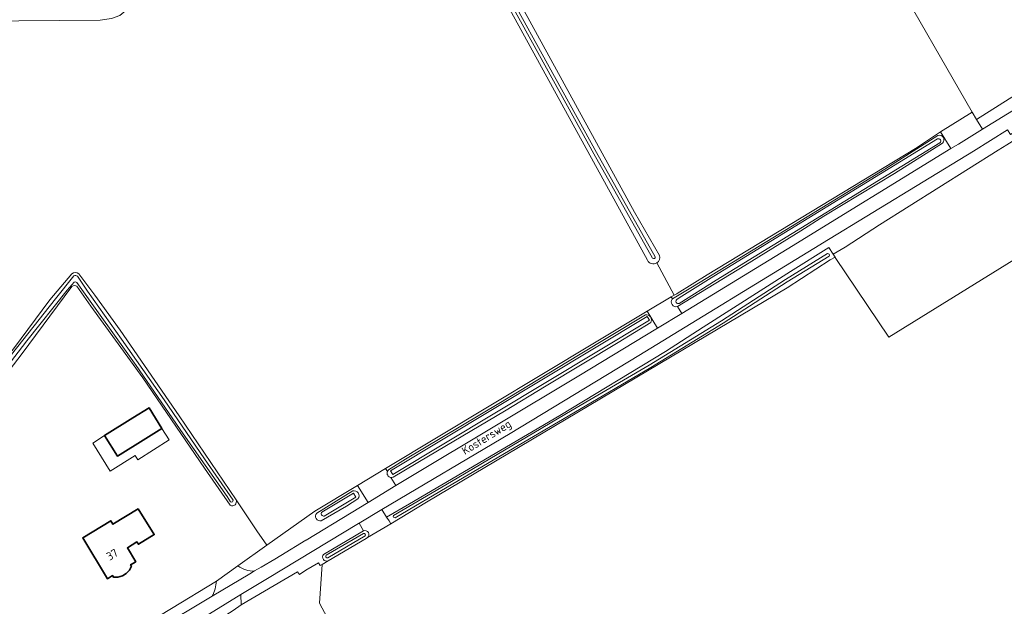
# Model space of a CAD drawing. Extents: x 199200 to 204075, y 460125 to 464703.
# Tile 9 of 174: x 200450 to 200667, y 462340 to 462469. Entities that reach past the tile are written whole.
import ezdxf
from ezdxf.enums import TextEntityAlignment as Align

# ---------------------------------------------------------------- set-up
doc = ezdxf.new("R2010")
doc.units = 0
for name, color, linetype, lineweight in [('B-WE-GR-GRAS-GV', 60, 'Continuous', 13), ('B-WE-OG-BEBOUWING-GV', 7, 'Continuous', 35), ('B-WE-OG-BEBOUWING-T18', 10, 'Continuous', 18), ('B-WE-OG-BEBOUWING_LUIFEL-GV', 7, 'Continuous', 18), ('B-WE-OG-TERREIN_CULTUURSCHEIDING-GV', 7, 'Continuous', 18), ('B-WE-OG-TERREIN_ERF-GV', 7, 'Continuous', 18), ('B-WE-OG-TOPOGRAFIE-T18', 10, 'Continuous', 18), ('B-WE-OG-WATER_SLOOT-GV', 120, 'Continuous', 18), ('B-WE-VH-ONVERHARD-GV', 252, 'Continuous', 18), ('B-WE-VH-VERHARDING_ASFALT-GV', 252, 'Continuous', 18), ('B-WE-VH-VERHARDING_OPEN-GV', 252, 'Continuous', 18)]:
    doc.layers.add(name, color=color, linetype=linetype, lineweight=lineweight)
doc.styles.add('NLCS-ISO-M1000-T18', font='NLCS-ISO.ttf', dxfattribs={"height": 1.8})

msp = doc.modelspace()

# ---------------------------------------------------------------- linework, layer by layer
at = {"layer": 'B-WE-GR-GRAS-GV', "flags": 128}
for points in [[(200590.101, 462415.599), (200593.912, 462408.462), (200594.522, 462408.819), (200594.602, 462408.872), (200601.164, 462412.966), (200647.007, 462440.755), (200652.506, 462444.42), (200659.412, 462448.695), (200641.077, 462480.685), (200675.448, 462501.041), (200678.433, 462495.986), (200717.992, 462524.55), (200708.549, 462551.913), (200713.247, 462577.042), (200714.71, 462580.009), (200717.726, 462581.303), (200738.277, 462594.149), (200756.747, 462609.151), (200768.751, 462620.888), (200768.431, 462621.3)], [(200536.998, 462511.659), (200529.791, 462524.465), (200509.385, 462505.501), (200478.297, 462475.718), (200473.799, 462471.388), (200472.081, 462469.958), (200470.238, 462469.283), (200467.741, 462468.942), (200440.826, 462468.729), (200440.567, 462469.093), (200440.606, 462469.847), (200440.679, 462470.798), (200422.607, 462470.895), (200422.919, 462470.316), (200422.93, 462470.064), (200422.975, 462469.068), (200399.312, 462444.346), (200370.355, 462414.283), (200366.585, 462410.637), (200365.641, 462410.071), (200368.43, 462407.099)], [(200538.554, 462511.348), (200553.85, 462484.044), (200585.23, 462426.753), (200590.701, 462417.241)], [(200588.04, 462416.173), (200536.484, 462510.157)], [(200675.684, 462420.678), (200641.104, 462399.283), (200629.36, 462416.786), (200629.34, 462416.814), (200628.24, 462416.27), (200618.738, 462410.077), (200539.497, 462362.986), (200531.603, 462358.265), (200526.531, 462355.231), (200526.174, 462355.018), (200517.821, 462350.096), (200516.524, 462349.332), (200515.916, 462340.797), (200527.67, 462318.906), (200529.372, 462316.286), (200528.981, 462315.058), (200478.943, 462284.666), (200487.578, 462273.515), (200500.126, 462257.034), (200512.186, 462242.032)], [(200530.475, 462370.402), (200588.022, 462405.014), (200593.302, 462408.105), (200593.912, 462408.462), (200590.101, 462415.599)], [(200413.606, 462360.32), (200415.662, 462358.203), (200416.52, 462357.32), (200416.525, 462357.315), (200416.53, 462357.31), (200416.559, 462357.358), (200434.28, 462379.062), (200448.675, 462396.713), (200456.669, 462407.434), (200461.512, 462413.193)], [(200463.022, 462413.187), (200466.565, 462408.459), (200472.126, 462400.791), (200485.108, 462382.005), (200497.594, 462363.498), (200502.192, 462356.683), (200504.341, 462353.526), (200514.918, 462361.046), (200524.314, 462366.697), (200530.475, 462370.402)]]:
    msp.add_lwpolyline(points, dxfattribs=at)
at = {"layer": 'B-WE-GR-GRAS-GV'}
for points in [[(200590.101, 462415.599, -0.4459816), (200588.04, 462416.173)], [(200590.701, 462417.241, -0.3387751), (200590.101, 462415.599)], [(200461.512, 462413.193, -0.3642299), (200463.022, 462413.187)]]:
    msp.add_lwpolyline(points, format="xyb", dxfattribs=at)
at = {"layer": 'B-WE-OG-BEBOUWING-GV', "flags": 128}
for points in [[(200477.763, 462377.005), (200481.315, 462379.203), (200478.463, 462383.731), (200474.94, 462381.528), (200468.681, 462377.656), (200471.504, 462373.133)], [(200476.107, 462361.571), (200470.531, 462358.153), (200470.055, 462358.929), (200463.874, 462355.14), (200469.306, 462346.185), (200470.434, 462346.869), (200470.646, 462346.541), (200471.638, 462346.512), (200472.605, 462346.794), (200473.472, 462347.313), (200474.157, 462348.028), (200474.608, 462348.908), (200474.4, 462349.243), (200475.531, 462349.923), (200473.701, 462352.963), (200475.82, 462354.252), (200476.116, 462353.765), (200479.595, 462355.88)]]:
    msp.add_lwpolyline(points, close=True, dxfattribs=at)
at = {"layer": 'B-WE-OG-BEBOUWING_LUIFEL-GV', "flags": 128}
msp.add_lwpolyline([(200477.763, 462377.005), (200471.504, 462373.133), (200468.681, 462377.656), (200466.079, 462375.983), (200469.891, 462369.851), (200475.445, 462373.259), (200476.034, 462372.306), (200482.91, 462376.672), (200481.315, 462379.203)], close=True, dxfattribs=at)
at = {"layer": 'B-WE-OG-TERREIN_CULTUURSCHEIDING-GV', "flags": 128}
for points in [[(200677.285, 462454.516), (200677.16, 462457.499), (200676.03, 462456.829), (200670.339, 462453.373), (200660.379, 462447.133), (200661.69, 462444.952)], [(200529.628, 462361.364), (200530.671, 462359.718), (200535.727, 462362.658), (200568.763, 462382.02), (200592.051, 462396.11), (200600.299, 462401.492), (200619.536, 462413.687), (200627.938, 462418.941), (200628.873, 462417.483), (200631.506, 462419.043), (200639.064, 462423.945), (200665.178, 462440.342), (200667.055, 462441.503), (200669.44, 462442.979), (200672.356, 462444.57), (200671.771, 462444.882), (200669.854, 462445.074), (200667.861, 462443.774), (200667.19, 462444.804), (200659.74, 462440.175), (200626.507, 462419.886), (200625.935, 462419.537), (200586.161, 462395.205), (200557.865, 462378.069)]]:
    msp.add_lwpolyline(points, close=True, dxfattribs=at)
for points in [[(200652.904, 462441.912), (200642.334, 462435.237), (200626.813, 462425.827), (200621.743, 462422.648), (200609.49, 462415.017), (200594.652, 462406.014), (200595.596, 462404.487), (200618.773, 462418.577), (200654.77, 462440.706), (200652.506, 462444.42), (200647.007, 462440.755), (200601.164, 462412.966), (200594.602, 462408.872), (200594.522, 462408.819), (200593.912, 462408.462), (200593.302, 462408.105), (200593.566, 462407.699), (200597.983, 462410.293), (200619.935, 462423.7), (200640.264, 462436.173), (200651.927, 462443.596)], [(200531.63, 462368.449), (200532.704, 462366.632), (200536.03, 462368.659), (200572.997, 462390.748), (200590.258, 462401.242), (200588.022, 462405.014), (200530.475, 462370.402), (200530.87, 462369.734)], [(200531.098, 462370.092), (200534.837, 462372.453), (200555.37, 462384.714), (200572.918, 462395.324), (200587.589, 462404.158)], [(200588.766, 462402.478), (200581.631, 462398.094), (200565.787, 462388.542), (200556.616, 462383.019), (200539.942, 462373.095), (200532.129, 462368.502)], [(200501.687, 462347.883), (200503.086, 462348.69), (200506.158, 462350.515), (200507.47, 462351.294), (200512.946, 462354.624), (200513.006, 462354.645), (200522.875, 462360.64), (200526.653, 462362.943), (200524.314, 462366.697), (200514.918, 462361.046), (200504.341, 462353.526), (200498.012, 462349.026)], [(200515.33, 462360.608), (200523.249, 462365.469)], [(200524.407, 462363.74), (200521.857, 462362.091), (200516.341, 462358.911)], [(200516.813, 462351.507), (200525.631, 462356.727), (200524.652, 462358.42), (200524.527, 462358.346), (200504.541, 462346.23), (200498.641, 462342.681), (200498.74, 462340.46)], [(200469.1, 462329.821), (200464.308, 462326.963), (200453.963, 462320.67), (200451.339, 462320.066), (200449.177, 462320.349), (200447.551, 462321.55), (200436.398, 462333.342), (200422.52, 462347.767), (200416.697, 462354.138), (200416.103, 462354.778), (200415.24, 462353.928), (200421.785, 462347.097), (200435.495, 462332.682), (200446.75, 462320.751), (200448.788, 462319.427), (200451.395, 462319.174), (200454.291, 462319.968), (200456.809, 462321.376), (200457.001, 462321.041), (200469.208, 462328.487), (200483.236, 462336.919), (200487.246, 462339.293), (200492.379, 462342.354)], [(200498.74, 462340.46), (200511.126, 462347.721), (200511.537, 462347.096), (200512.952, 462348.059), (200515.691, 462349.68), (200516.07, 462349.064), (200516.524, 462349.332), (200517.821, 462350.096)], [(200493.278, 462345.66), (200483.393, 462339.641)]]:
    msp.add_lwpolyline(points, dxfattribs=at)
at = {"layer": 'B-WE-OG-TERREIN_CULTUURSCHEIDING-GV'}
for points in [[(200651.927, 462443.596, -0.821024), (200652.904, 462441.912)], [(200587.589, 462404.158, -0.659052), (200588.766, 462402.478)], [(200530.87, 462369.734, -0.1113183), (200531.098, 462370.092)], [(200532.129, 462368.502, -0.1330004), (200531.63, 462368.449)], [(200523.249, 462365.469, -0.7370364), (200524.407, 462363.74)], [(200516.341, 462358.911, -0.7522103), (200515.33, 462360.608)], [(200517.821, 462350.096, -0.746469), (200516.813, 462351.507)], [(200498.012, 462349.026, 0.1796315), (200501.687, 462347.883)], [(200492.379, 462342.354, 0.0981241), (200493.278, 462345.66)]]:
    msp.add_lwpolyline(points, format="xyb", dxfattribs=at)
at = {"layer": 'B-WE-OG-TERREIN_ERF-GV', "flags": 128}
for points in [[(200733.719, 462494.707), (200742.1, 462499.941), (200744.859, 462501.725), (200744.597, 462502.421), (200736.741, 462523.287), (200723.811, 462556.538), (200718.057, 462572.793), (200717.263, 462575.035), (200714.71, 462580.009), (200713.247, 462577.042), (200708.549, 462551.913), (200717.992, 462524.55), (200678.433, 462495.986), (200675.448, 462501.041), (200641.077, 462480.685), (200659.412, 462448.695), (200660.379, 462447.133)], [(200660.379, 462447.133), (200670.339, 462453.373), (200676.03, 462456.829), (200677.16, 462457.499), (200682.068, 462460.407), (200686.991, 462463.32), (200688.666, 462463.905), (200689.011, 462464.171), (200723.098, 462485.881), (200724.512, 462486.737), (200727.013, 462488.252), (200730.991, 462491.867), (200733.334, 462493.849)], [(200678.763, 462449.624), (200673.891, 462445.408), (200672.356, 462444.57), (200669.44, 462442.979), (200667.055, 462441.503), (200665.178, 462440.342), (200639.064, 462423.945), (200631.506, 462419.043), (200628.873, 462417.483), (200629.34, 462416.814), (200629.36, 462416.786), (200641.104, 462399.283), (200675.684, 462420.678), (200678.567, 462414.927)], [(200461.522, 462410.387), (200450.351, 462395.405), (200438.681, 462380.324), (200419.215, 462355.726)], [(200490.685, 462370.493), (200477.077, 462390.3), (200465.641, 462406.111), (200462.612, 462410.451)], [(200496.308, 462362.323), (200490.685, 462370.493)], [(200469.137, 462331.018), (200483.393, 462339.641), (200493.278, 462345.66), (200498.012, 462349.026), (200504.341, 462353.526), (200502.192, 462356.683), (200497.594, 462363.498)], [(200460.737, 462308.036), (200477.06, 462287.098), (200478.943, 462284.666), (200528.981, 462315.058), (200529.372, 462316.286), (200527.67, 462318.906), (200515.916, 462340.797), (200516.524, 462349.332), (200516.07, 462349.064), (200515.691, 462349.68), (200512.952, 462348.059), (200511.537, 462347.096), (200511.126, 462347.721), (200498.74, 462340.46), (200496.999, 462339.171)]]:
    msp.add_lwpolyline(points, dxfattribs=at)
at = {"layer": 'B-WE-OG-TERREIN_ERF-GV'}
for points in [[(200462.612, 462410.451, 0.3028947), (200461.522, 462410.387)], [(200497.594, 462363.498, -0.7165167), (200496.308, 462362.323)]]:
    msp.add_lwpolyline(points, format="xyb", dxfattribs=at)
at = {"layer": 'B-WE-OG-TERREIN_ERF-GV', "flags": 128}
for points in [[(200468.681, 462377.656), (200474.94, 462381.528), (200478.463, 462383.731), (200481.315, 462379.203), (200477.763, 462377.005), (200471.504, 462373.133)], [(200470.055, 462358.929), (200470.531, 462358.153), (200476.107, 462361.571), (200479.595, 462355.88), (200476.116, 462353.765), (200475.82, 462354.252), (200473.701, 462352.963), (200475.531, 462349.923), (200474.4, 462349.243), (200474.608, 462348.908), (200474.157, 462348.028), (200473.472, 462347.313), (200472.605, 462346.794), (200471.638, 462346.512), (200470.646, 462346.541), (200470.434, 462346.869), (200469.306, 462346.185), (200463.874, 462355.14)]]:
    msp.add_lwpolyline(points, close=True, dxfattribs=at)
at = {"layer": 'B-WE-OG-WATER_SLOOT-GV', "flags": 128}
for points in [[(200440.826, 462468.729), (200467.741, 462468.942), (200470.238, 462469.283), (200472.081, 462469.958), (200473.799, 462471.388), (200478.297, 462475.718), (200509.385, 462505.501), (200529.791, 462524.465), (200557.461, 462550.181), (200595.886, 462586.47), (200599.127, 462589.529), (200603.833, 462595.203), (200605.947, 462596.893), (200616.549, 462605.342), (200631.477, 462617.137), (200647.96, 462630.429), (200666.65, 462644.623), (200680.981, 462655.569), (200692.968, 462664.893), (200708.423, 462676.848)], [(200589.18, 462416.607), (200576.295, 462439.551), (200564.337, 462461.151), (200553.314, 462481.096), (200541.597, 462502.731), (200537.189, 462510.573)], [(200537.189, 462510.573), (200541.597, 462502.731), (200553.314, 462481.096), (200564.337, 462461.151), (200576.295, 462439.551), (200589.18, 462416.607)], [(200537.777, 462510.903), (200542.187, 462503.057), (200553.905, 462481.419), (200564.927, 462461.478), (200576.884, 462439.88), (200589.768, 462416.937)], [(200589.768, 462416.937), (200576.884, 462439.88), (200564.927, 462461.478), (200553.905, 462481.419), (200542.187, 462503.057), (200537.777, 462510.903)], [(200590.701, 462417.241), (200585.23, 462426.753), (200553.85, 462484.044), (200538.554, 462511.348)], [(200536.484, 462510.157), (200588.04, 462416.173)], [(200651.927, 462443.596), (200640.264, 462436.173), (200619.935, 462423.7), (200597.983, 462410.293), (200593.566, 462407.699), (200593.46, 462407.637)], [(200594.524, 462407.543), (200595.057, 462407.898), (200602.63, 462412.667), (200651.844, 462442.818)], [(200651.844, 462442.818), (200602.63, 462412.667), (200595.057, 462407.898), (200594.524, 462407.543)], [(200594.606, 462405.986), (200594.652, 462406.014), (200609.49, 462415.017), (200621.743, 462422.648), (200626.813, 462425.827), (200642.334, 462435.237), (200652.904, 462441.912)], [(200652.366, 462441.965), (200603.158, 462411.818), (200594.997, 462406.679)], [(200594.997, 462406.679), (200603.158, 462411.818), (200652.366, 462441.965)], [(200532.223, 462360.104), (200544.945, 462367.561), (200571.53, 462383.194), (200588.435, 462393.142), (200604.348, 462402.856), (200618.427, 462411.964), (200627.657, 462417.614)], [(200627.657, 462417.614), (200618.427, 462411.964), (200604.348, 462402.856), (200588.435, 462393.142), (200571.53, 462383.194), (200544.945, 462367.561), (200532.223, 462360.104)], [(200627.991, 462417.069), (200618.768, 462411.423), (200604.688, 462402.316), (200588.763, 462392.595), (200571.854, 462382.643), (200545.268, 462367.011), (200532.546, 462359.553)], [(200532.546, 462359.553), (200545.268, 462367.011), (200571.854, 462382.643), (200588.763, 462392.595), (200604.688, 462402.316), (200618.768, 462411.423), (200627.991, 462417.069)], [(200461.512, 462413.193), (200456.669, 462407.434), (200448.675, 462396.713), (200434.28, 462379.062), (200416.559, 462357.358), (200416.53, 462357.31), (200417.565, 462356.245), (200417.877, 462356.624), (200420.331, 462360.079), (200425.02, 462366.127), (200437.687, 462381.999), (200448.205, 462395.444), (200457.879, 462407.663), (200461.964, 462412.729)], [(200497.594, 462363.498), (200485.108, 462382.005), (200472.126, 462400.791), (200466.565, 462408.459), (200463.022, 462413.187)], [(200461.964, 462412.729), (200457.879, 462407.663), (200448.205, 462395.444), (200437.687, 462381.999), (200425.02, 462366.127), (200420.331, 462360.079), (200417.877, 462356.624), (200417.565, 462356.245), (200417.586, 462356.223), (200418.015, 462355.781), (200418.273, 462355.516), (200442.445, 462386.621), (200451.613, 462398.461), (200460.437, 462409.577), (200462.039, 462411.378)], [(200462.039, 462411.378), (200460.437, 462409.577), (200451.613, 462398.461), (200442.445, 462386.621), (200418.273, 462355.516), (200418.684, 462355.093), (200419.28, 462354.479)], [(200496.388, 462363.07), (200495.611, 462364.244), (200485.954, 462378.036), (200475.644, 462393.061), (200462.558, 462411.283)], [(200462.558, 462411.283), (200475.644, 462393.061), (200485.954, 462378.036), (200495.611, 462364.244), (200496.388, 462363.07)], [(200462.705, 462412.654), (200464.916, 462409.401), (200472.409, 462398.86), (200481.764, 462385.467), (200490.627, 462372.505), (200496.929, 462363.438)], [(200496.929, 462363.438), (200490.627, 462372.505), (200481.764, 462385.467), (200472.409, 462398.86), (200464.916, 462409.401), (200462.705, 462412.654)], [(200419.215, 462355.726), (200438.681, 462380.324), (200450.351, 462395.405), (200461.522, 462410.387)], [(200462.612, 462410.451), (200465.641, 462406.111), (200477.077, 462390.3), (200490.685, 462370.493), (200496.308, 462362.323)], [(200587.589, 462404.158), (200572.918, 462395.324), (200555.37, 462384.714), (200534.837, 462372.453), (200531.098, 462370.092)], [(200532.129, 462368.502), (200539.942, 462373.095), (200556.616, 462383.019), (200565.787, 462388.542), (200581.631, 462398.094), (200588.766, 462402.478)], [(200523.249, 462365.469), (200515.33, 462360.608)], [(200516.341, 462358.911), (200521.857, 462362.091), (200524.407, 462363.74)], [(200516.49, 462360.836), (200523.405, 462364.995), (200523.923, 462364.14), (200516.972, 462359.96)], [(200523.923, 462364.14), (200523.405, 462364.995), (200516.49, 462360.836)], [(200516.972, 462359.96), (200523.923, 462364.14)], [(200525.631, 462356.727), (200516.813, 462351.507)], [(200517.438, 462351.325), (200525.629, 462356.15)], [(200525.629, 462356.15), (200517.438, 462351.325)], [(200525.955, 462355.596), (200517.763, 462350.772)], [(200517.763, 462350.772), (200525.955, 462355.596)], [(200517.821, 462350.096), (200526.174, 462355.018), (200526.531, 462355.231)]]:
    msp.add_lwpolyline(points, dxfattribs=at)
at = {"layer": 'B-WE-OG-WATER_SLOOT-GV'}
for points in [[(200652.904, 462441.912, 0.821024), (200651.927, 462443.596)], [(200651.844, 462442.818, -0.8473322), (200652.366, 462441.965)], [(200652.366, 462441.965, 0.8473322), (200651.844, 462442.818)], [(200627.657, 462417.614, -0.7762622), (200627.991, 462417.069)], [(200627.991, 462417.069, 0.7762622), (200627.657, 462417.614)], [(200588.04, 462416.173, 0.4459816), (200590.101, 462415.599)], [(200589.768, 462416.937, -0.698348), (200589.18, 462416.607)], [(200589.18, 462416.607, 0.698348), (200589.768, 462416.937)], [(200590.101, 462415.599, 0.3387751), (200590.701, 462417.241)], [(200463.022, 462413.187, 0.3642299), (200461.512, 462413.193)], [(200461.964, 462412.729, -0.3573804), (200462.705, 462412.654)], [(200462.705, 462412.654, 0.3573804), (200461.964, 462412.729)], [(200462.558, 462411.283, 0.3043114), (200462.039, 462411.378)], [(200462.039, 462411.378, -0.3043114), (200462.558, 462411.283)], [(200461.522, 462410.387, -0.3028947), (200462.612, 462410.451)], [(200593.46, 462407.637, 0.6802104), (200594.606, 462405.986)], [(200594.997, 462406.679, -0.8722247), (200594.524, 462407.543)], [(200594.524, 462407.543, 0.8722247), (200594.997, 462406.679)], [(200588.766, 462402.478, 0.659052), (200587.589, 462404.158)], [(200531.098, 462370.092, 0.1113183), (200530.87, 462369.734)], [(200530.87, 462369.734, 0.4713264), (200531.63, 462368.449)], [(200531.63, 462368.449, 0.1330004), (200532.129, 462368.502)], [(200524.407, 462363.74, 0.7370364), (200523.249, 462365.469)], [(200496.308, 462362.323, 0.7165167), (200497.594, 462363.498)], [(200496.929, 462363.438, -0.6705975), (200496.388, 462363.07)], [(200496.388, 462363.07, 0.6705975), (200496.929, 462363.438)], [(200515.33, 462360.608, 0.7522103), (200516.341, 462358.911)], [(200516.972, 462359.96, -0.7519092), (200516.49, 462360.836)], [(200516.49, 462360.836, 0.7519092), (200516.972, 462359.96)], [(200532.546, 462359.553, -0.5843546), (200532.223, 462360.104)], [(200532.223, 462360.104, 0.5843546), (200532.546, 462359.553)], [(200526.531, 462355.231, 0.8343807), (200525.631, 462356.727)], [(200525.629, 462356.15, -0.7930585), (200525.955, 462355.596)], [(200525.955, 462355.596, 0.7930585), (200525.629, 462356.15)], [(200516.813, 462351.507, 0.746469), (200517.821, 462350.096)], [(200517.763, 462350.772, -0.8951861), (200517.438, 462351.325)], [(200517.438, 462351.325, 0.8951861), (200517.763, 462350.772)]]:
    msp.add_lwpolyline(points, format="xyb", dxfattribs=at)
at = {"layer": 'B-WE-OG-WATER_SLOOT-GV', "flags": 128}
for points in [[(200627.938, 462418.941), (200619.536, 462413.687), (200600.299, 462401.492), (200592.051, 462396.11), (200568.763, 462382.02), (200535.727, 462362.658), (200530.671, 462359.718), (200531.231, 462358.887), (200531.603, 462358.265), (200539.497, 462362.986), (200618.738, 462410.077), (200628.24, 462416.27), (200629.34, 462416.814), (200628.873, 462417.483)], [(200588.491, 462402.973), (200532.094, 462369.054), (200531.539, 462369.887), (200587.962, 462403.823)], [(200531.539, 462369.887), (200532.094, 462369.054), (200588.491, 462402.973), (200587.962, 462403.823)]]:
    msp.add_lwpolyline(points, close=True, dxfattribs=at)
at = {"layer": 'B-WE-VH-ONVERHARD-GV', "flags": 128}
msp.add_lwpolyline([(200652.506, 462444.42), (200654.77, 462440.706), (200656.405, 462441.711), (200661.69, 462444.952), (200660.379, 462447.133), (200659.412, 462448.695)], close=True, dxfattribs=at)
for points in [[(200593.46, 462407.637), (200593.566, 462407.699), (200593.302, 462408.105), (200588.022, 462405.014), (200590.258, 462401.242), (200595.596, 462404.487), (200594.652, 462406.014)], [(200594.652, 462406.014), (200594.606, 462405.986)], [(200530.87, 462369.734), (200530.475, 462370.402), (200524.314, 462366.697), (200526.653, 462362.943), (200532.704, 462366.632), (200531.63, 462368.449)], [(200530.671, 462359.718), (200529.628, 462361.364), (200524.652, 462358.42), (200525.631, 462356.727)], [(200526.531, 462355.231), (200531.603, 462358.265), (200531.231, 462358.887), (200530.671, 462359.718)]]:
    msp.add_lwpolyline(points, dxfattribs=at)
at = {"layer": 'B-WE-VH-ONVERHARD-GV'}
for points in [[(200594.606, 462405.986, -0.6802104), (200593.46, 462407.637)], [(200531.63, 462368.449, -0.4713264), (200530.87, 462369.734)], [(200525.631, 462356.727, -0.8343807), (200526.531, 462355.231)]]:
    msp.add_lwpolyline(points, format="xyb", dxfattribs=at)
at = {"layer": 'B-WE-VH-VERHARDING_ASFALT-GV', "flags": 128}
for points in [[(200677.285, 462454.516), (200661.69, 462444.952), (200656.405, 462441.711), (200654.77, 462440.706), (200618.773, 462418.577), (200595.596, 462404.487), (200590.258, 462401.242), (200572.997, 462390.748), (200536.03, 462368.659), (200532.704, 462366.632), (200526.653, 462362.943), (200522.875, 462360.64), (200513.006, 462354.645), (200512.946, 462354.624), (200507.47, 462351.294), (200506.158, 462350.515), (200503.086, 462348.69), (200501.687, 462347.883), (200500.66, 462347.291), (200492.379, 462342.354), (200487.246, 462339.293)], [(200488.298, 462336.317), (200498.641, 462342.681), (200504.541, 462346.23), (200524.527, 462358.346), (200524.652, 462358.42), (200529.628, 462361.364), (200557.865, 462378.069), (200586.161, 462395.205), (200625.935, 462419.537), (200626.507, 462419.886), (200659.74, 462440.175), (200667.19, 462444.804)]]:
    msp.add_lwpolyline(points, dxfattribs=at)
at = {"layer": 'B-WE-VH-VERHARDING_OPEN-GV', "flags": 128}
for points in [[(200498.012, 462349.026), (200493.278, 462345.66)], [(200492.379, 462342.354), (200500.66, 462347.291), (200501.687, 462347.883)]]:
    msp.add_lwpolyline(points, dxfattribs=at)
at = {"layer": 'B-WE-VH-VERHARDING_OPEN-GV'}
for points in [[(200501.687, 462347.883, -0.1796315), (200498.012, 462349.026)], [(200493.278, 462345.66, -0.0981241), (200492.379, 462342.354)]]:
    msp.add_lwpolyline(points, format="xyb", dxfattribs=at)
at = {"layer": 'B-WE-VH-VERHARDING_OPEN-GV', "flags": 128}
msp.add_lwpolyline([(200498.74, 462340.46), (200498.641, 462342.681), (200488.298, 462336.317), (200489.896, 462334.719), (200496.999, 462339.171)], close=True, dxfattribs=at)

# ---------------------------------------------------------------- texts
at = {"layer": 'B-WE-OG-BEBOUWING-T18', "style": 'NLCS-ISO-M1000-T18'}
msp.add_text('37', height=1.8, rotation=31, dxfattribs=at).set_placement((200470.359, 462351.483), align=Align.MIDDLE)
at = {"layer": 'B-WE-OG-TOPOGRAFIE-T18', "style": 'NLCS-ISO-M1000-T18'}
msp.add_text('Kostersweg', height=1.8, rotation=31.7, dxfattribs=at).set_placement((200552.781, 462377.061), align=Align.MIDDLE)

doc.saveas('drawing.dxf')
